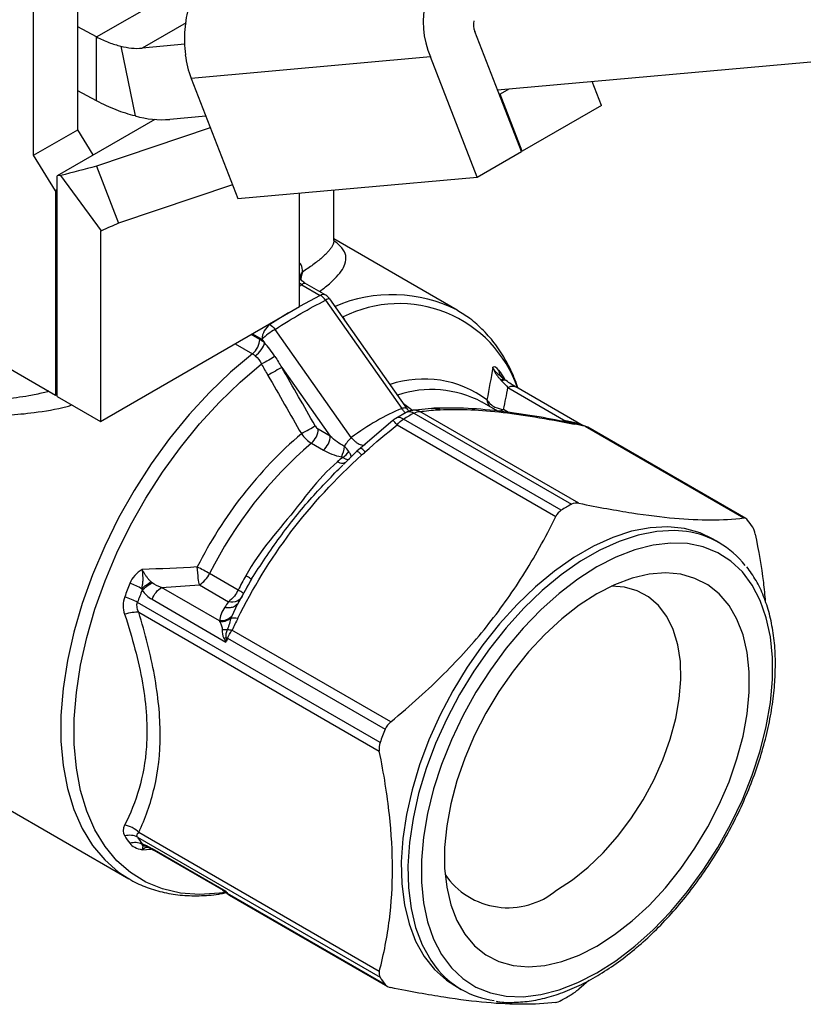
# Model space of a CAD drawing. Header units: inches. Extents: x 0.2 to 10.8, y 0.2 to 8.2.
# Tile 10 of 12: x 7.8 to 8.8, y 6.3 to 7.5. Entities that reach past the tile are written whole.
import ezdxf

# ---------------------------------------------------------------- set-up
doc = ezdxf.new("R2010")
doc.units = ezdxf.units.IN
doc.header["$MEASUREMENT"] = 0

msp = doc.modelspace()

# ---------------------------------------------------------------- linework, layer by layer
for p, q in [((7.8692, 7.382), (7.8692, 7.5627)), ((7.8931, 7.4988), (8.0083, 7.5652)), ((7.8136, 7.3499), (7.8136, 7.5305)), ((8.0057, 7.5167), (7.9504, 7.4848)), ((7.8931, 7.4988), (7.8692, 7.5114)), ((8.4278, 7.3545), (8.3691, 7.5058)), ((7.8931, 7.4184), (7.8931, 7.4988)), ((8.0043, 7.4896), (7.9504, 7.4848)), ((7.9236, 7.4874), (7.9416, 7.3994)), ((8.3135, 7.4737), (8.0121, 7.4467)), ((8.3722, 7.3224), (8.3135, 7.4737)), ((8.8641, 7.4737), (8.3978, 7.432)), ((8.0121, 7.4467), (8.0708, 7.2955)), ((8.5286, 7.4127), (8.517, 7.4426)), ((7.8931, 7.4184), (7.8692, 7.431)), ((8.4011, 7.4269), (8.3998, 7.4268)), ((8.4121, 7.4333), (8.4011, 7.4269)), ((8.4289, 7.3552), (8.4011, 7.4269)), ((8.5286, 7.4127), (8.4289, 7.3552)), ((7.9664, 7.3951), (7.8435, 7.3241)), ((8.0306, 7.3992), (7.9852, 7.3951)), ((7.8136, 7.3499), (7.8692, 7.382)), ((7.8889, 7.3503), (7.8692, 7.382)), ((8.0362, 7.3845), (7.8927, 7.3361)), ((8.3722, 7.3224), (8.4278, 7.3545)), ((8.4289, 7.3552), (8.4276, 7.3551)), ((7.8413, 7.3052), (7.8136, 7.3499)), ((7.8927, 7.3361), (7.9206, 7.2643)), ((7.848, 7.3245), (7.8435, 7.3241)), ((7.8435, 7.0463), (7.8435, 7.3241)), ((7.8992, 7.2548), (7.848, 7.3245)), ((8.0708, 7.2955), (8.3722, 7.3224)), ((7.8435, 7.3064), (7.8413, 7.3052)), ((7.8413, 7.3052), (7.8413, 7.0479)), ((8.0641, 7.3128), (7.9206, 7.2643)), ((8.1486, 7.1594), (8.1486, 7.3024)), ((8.1918, 7.2432), (8.1918, 7.3063)), ((7.8992, 7.2548), (7.8981, 7.2547)), ((7.8981, 7.2547), (7.8981, 7.0147)), ((8.1917, 7.2425), (8.1919, 7.2434)), ((8.3469, 7.155), (8.1918, 7.2445)), ((8.1495, 7.194), (8.1505, 7.1971)), ((8.1505, 7.1971), (8.1502, 7.194)), ((8.1516, 7.1869), (8.1486, 7.1889)), ((8.1486, 7.1851), (8.1516, 7.1869)), ((8.1516, 7.1869), (8.1747, 7.1735)), ((8.1815, 7.1737), (8.1551, 7.1889)), ((8.1747, 7.1735), (8.1486, 7.1595)), ((8.1813, 7.1673), (8.2772, 7.0312)), ((8.2844, 7.0302), (8.1865, 7.1691)), ((7.6465, 7.1603), (7.8413, 7.0479)), ((7.8981, 7.0147), (8.1486, 7.1594)), ((8.1347, 7.1513), (8.1112, 7.1369)), ((8.1112, 7.1369), (8.1104, 7.1373)), ((8.2137, 6.9945), (8.1178, 7.1306)), ((8.0984, 7.1179), (8.0876, 7.1242)), ((8.0893, 7.1251), (8.1012, 7.1183)), ((8.1012, 7.1183), (8.1045, 7.1137)), ((8.0675, 7.1125), (8.0893, 7.1)), ((8.1263, 7.0828), (8.1873, 6.9962)), ((8.4055, 7.0683), (8.402, 7.0714)), ((8.4074, 7.0673), (8.4062, 7.0698)), ((8.4066, 7.0678), (8.4062, 7.0698)), ((8.4109, 7.0574), (8.4839, 7.0153)), ((8.5056, 7.0094), (8.4208, 7.0584)), ((7.8413, 7.0479), (7.8435, 7.0491)), ((7.8435, 7.0463), (7.8981, 7.0147)), ((8.291, 7.0281), (8.2795, 7.0369)), ((8.3148, 7.0311), (8.2905, 7.0287)), ((8.3177, 7.0313), (8.3148, 7.0311)), ((8.3981, 7.0277), (8.3783, 7.0392)), ((8.4118, 7.0261), (8.4053, 7.0299)), ((8.2826, 7.0261), (8.2697, 7.0186)), ((8.4781, 6.903), (8.2796, 7.0177)), ((8.2924, 7.0251), (8.491, 6.9104)), ((8.5, 6.9118), (8.3002, 7.0272)), ((8.1873, 6.9962), (8.1721, 7.0049)), ((8.2661, 7.016), (8.2251, 6.9812)), ((8.2714, 7.0106), (8.4713, 6.8952)), ((8.4839, 7.0153), (8.4795, 7.0149)), ((8.5049, 7.01), (8.4911, 7.0128)), ((8.4944, 7.0114), (8.4913, 7.0126)), ((8.5081, 7.0086), (8.5048, 7.0097)), ((8.5116, 7.0075), (8.5055, 7.0098)), ((8.5081, 7.0086), (8.7079, 6.8932)), ((8.7106, 6.8926), (8.5114, 7.0076)), ((8.1634, 6.9873), (8.1785, 6.9786)), ((8.2251, 6.9812), (8.2207, 6.9772)), ((8.2207, 6.9772), (8.2038, 6.9604)), ((8.677, 6.8622), (8.6686, 6.867)), ((8.0713, 6.8025), (8.0353, 6.8232)), ((8.0225, 6.8089), (8.059, 6.7878)), ((8.0886, 6.817), (8.0681, 6.78)), ((8.0477, 6.7635), (7.9748, 6.8056)), ((8.25, 6.6106), (7.9445, 6.787)), ((7.9628, 6.7908), (8.0559, 6.737)), ((8.0682, 6.78), (8.0702, 6.7843)), ((7.9461, 6.7745), (8.249, 6.5996)), ((8.0632, 6.7692), (8.0682, 6.78)), ((8.2634, 6.6366), (8.0635, 6.752)), ((8.0578, 6.7418), (8.2564, 6.6272)), ((7.6063, 6.6279), (7.9335, 6.439)), ((8.249, 6.3224), (7.9461, 6.4972)), ((7.9445, 6.4913), (8.25, 6.3149)), ((7.9504, 6.4754), (7.9615, 6.4762)), ((7.956, 6.4794), (7.9646, 6.4751)), ((8.0559, 6.423), (7.9628, 6.4768)), ((7.9649, 6.4748), (7.9628, 6.4768)), ((7.9649, 6.4748), (8.0523, 6.4244)), ((8.0517, 6.4248), (8.0561, 6.4215)), ((8.0534, 6.4239), (8.0523, 6.4245)), ((8.0563, 6.4215), (8.0561, 6.4216)), ((8.0571, 6.4209), (8.0603, 6.4182)), ((8.2564, 6.3058), (8.0578, 6.4204)), ((8.0602, 6.4183), (8.0578, 6.4204)), ((8.06, 6.4184), (8.2591, 6.3034)), ((8.5126, 6.3109), (8.5, 6.2999)), ((8.3439, 6.3044), (8.3522, 6.2996))]:
    msp.add_line(p, q)
at = {"flags": 128}
for points in [[(8.0893, 7.1), (8.0618, 7.0769), (8.0351, 7.0513), (8.0094, 7.0234), (7.9849, 6.9933), (7.9618, 6.9614), (7.9404, 6.928), (7.9208, 6.8934), (7.9033, 6.8579), (7.8879, 6.8218), (7.8749, 6.7855), (7.8643, 6.7493), (7.8563, 6.7136), (7.8509, 6.6786), (7.8482, 6.6447), (7.8482, 6.6122), (7.8509, 6.5814), (7.8563, 6.5527), (7.8643, 6.5262), (7.8749, 6.5022), (7.8879, 6.4809), (7.9033, 6.4626), (7.9208, 6.4473), (7.9331, 6.4392)], [(8.0551, 6.4218), (8.0476, 6.4207), (8.0225, 6.4191), (7.9985, 6.421), (7.9759, 6.4262), (7.955, 6.4348), (7.9358, 6.4467), (7.9187, 6.4617), (7.9037, 6.4797), (7.891, 6.5006), (7.8806, 6.5242), (7.8728, 6.5502), (7.8676, 6.5784), (7.8649, 6.6085), (7.8649, 6.6404), (7.8676, 6.6736), (7.8728, 6.7078), (7.8806, 6.7429), (7.891, 6.7783), (7.9037, 6.8139), (7.9187, 6.8493), (7.9358, 6.8841), (7.955, 6.9181), (7.9759, 6.9508), (7.9985, 6.9821), (8.0225, 7.0117), (8.0476, 7.0392), (8.0738, 7.0644), (8.1006, 7.0871)], [(8.6686, 6.867), (8.6528, 6.8745), (8.6332, 6.88), (8.6121, 6.8822), (8.5899, 6.881), (8.5667, 6.8764), (8.5428, 6.8686), (8.5185, 6.8576), (8.494, 6.8435), (8.4697, 6.8264), (8.4458, 6.8067), (8.4226, 6.7844), (8.4003, 6.7599), (8.3793, 6.7334), (8.3597, 6.7052), (8.3417, 6.6757), (8.3256, 6.6452), (8.3115, 6.614), (8.2997, 6.5824), (8.2902, 6.5509), (8.2831, 6.5198), (8.2786, 6.4895), (8.2767, 6.4602), (8.2773, 6.4324), (8.2806, 6.4063), (8.2864, 6.3822), (8.2946, 6.3604), (8.3053, 6.3412), (8.3183, 6.3248), (8.3334, 6.3113), (8.3439, 6.3044)], [(8.6359, 6.8761), (8.6205, 6.8773), (8.5982, 6.8762), (8.575, 6.8716), (8.5511, 6.8638), (8.5268, 6.8528), (8.5024, 6.8387), (8.4781, 6.8216), (8.4542, 6.8019), (8.431, 6.7796), (8.4087, 6.7551), (8.3876, 6.7286), (8.368, 6.7004), (8.35, 6.6709), (8.3339, 6.6404), (8.3199, 6.6091), (8.3081, 6.5776), (8.2985, 6.5461), (8.2915, 6.515), (8.287, 6.4847), (8.285, 6.4554), (8.2857, 6.4275), (8.2889, 6.4014), (8.2947, 6.3774), (8.303, 6.3556), (8.3137, 6.3364), (8.3201, 6.3275)], [(8.5229, 6.3205), (8.5469, 6.3358), (8.5705, 6.3539), (8.5936, 6.3747), (8.6159, 6.3977), (8.637, 6.4229), (8.6569, 6.4499), (8.6751, 6.4784), (8.6916, 6.508), (8.7061, 6.5384), (8.7185, 6.5692), (8.7285, 6.6001), (8.7362, 6.6308), (8.7414, 6.6608), (8.7439, 6.6898), (8.7439, 6.7175), (8.7414, 6.7435), (8.7362, 6.7675), (8.7285, 6.7893), (8.7185, 6.8086), (8.7061, 6.8252), (8.6916, 6.8389), (8.6751, 6.8495), (8.6569, 6.8568), (8.637, 6.8609), (8.6159, 6.8616), (8.5936, 6.859), (8.5705, 6.8531), (8.5469, 6.8439), (8.5229, 6.8316), (8.499, 6.8163), (8.4754, 6.7982), (8.4523, 6.7774), (8.43, 6.7544), (8.4088, 6.7292), (8.389, 6.7022), (8.3707, 6.6737), (8.3543, 6.6441), (8.3398, 6.6137), (8.3274, 6.5829), (8.3173, 6.552), (8.3097, 6.5213), (8.3045, 6.4913), (8.302, 6.4623), (8.302, 6.4346), (8.3045, 6.4086), (8.3097, 6.3846), (8.3173, 6.3628), (8.3274, 6.3435), (8.3398, 6.3269), (8.3543, 6.3132), (8.3707, 6.3026), (8.389, 6.2953), (8.4088, 6.2912), (8.43, 6.2905), (8.4523, 6.2931), (8.4754, 6.299), (8.499, 6.3082), (8.5229, 6.3205)], [(8.5229, 6.3542), (8.5452, 6.3686), (8.5672, 6.3858), (8.5886, 6.4055), (8.6092, 6.4276), (8.6285, 6.4517), (8.6464, 6.4774), (8.6627, 6.5045), (8.677, 6.5325), (8.6893, 6.5612), (8.6993, 6.59), (8.707, 6.6187), (8.7121, 6.6467), (8.7147, 6.6739), (8.7147, 6.6996), (8.7121, 6.7238), (8.707, 6.7459), (8.6993, 6.7657), (8.6893, 6.783), (8.677, 6.7975), (8.6627, 6.8089), (8.6464, 6.8172), (8.6285, 6.8223), (8.6092, 6.824), (8.5886, 6.8224), (8.5672, 6.8175), (8.5452, 6.8092), (8.5229, 6.7979), (8.5006, 6.7835), (8.4786, 6.7663), (8.4572, 6.7466), (8.4367, 6.7245), (8.4174, 6.7004), (8.3995, 6.6747), (8.3832, 6.6476), (8.3689, 6.6196), (8.3566, 6.5909), (8.3466, 6.5621), (8.3389, 6.5334), (8.3338, 6.5054), (8.3312, 6.4782), (8.3312, 6.4524), (8.3338, 6.4283), (8.3389, 6.4062), (8.3466, 6.3864), (8.3566, 6.3691), (8.3689, 6.3546), (8.3832, 6.3432), (8.3995, 6.3348), (8.4174, 6.3298), (8.4367, 6.3281), (8.4572, 6.3297), (8.4786, 6.3346), (8.5006, 6.3429), (8.5229, 6.3542)], [(8.4722, 6.4246), (8.4922, 6.4376), (8.5119, 6.4534), (8.5309, 6.4717), (8.549, 6.4922), (8.5658, 6.5145), (8.5811, 6.5384), (8.5946, 6.5633), (8.606, 6.5889), (8.6153, 6.6148), (8.6222, 6.6406), (8.6267, 6.6657), (8.6286, 6.6899), (8.628, 6.7127), (8.6248, 6.7337), (8.6191, 6.7526), (8.611, 6.7691), (8.6006, 6.7829), (8.588, 6.7938), (8.5736, 6.8016), (8.5576, 6.8061), (8.5413, 6.8074)]]:
    msp.add_lwpolyline(points, dxfattribs=at)
for centre, radius, start, end in [((8.4111, 7.5171), 0.1069, 126.0232, 203.9762), ((8.3921, 7.5146), 0.0246, 169.4285, 201.0597), ((7.9445, 7.5619), 0.0774, 254.3061, 274.3897), ((8.1258, 7.4906), 0.1219, 186.6854, 201.1096), ((7.9756, 7.5205), 0.1258, 254.3061, 274.3897), ((8.1783, 7.1672), 0.00724, 63.8657, 119.4326), ((8.1864, 7.161), 0.00818, 89.7297, 129.2979), ((8.1736, 7.1601), 0.0157, 35.1721, 60.0027), ((8.2651, 6.992), 0.1824, 63.2067, 113.2189), ((8.274, 7.0054), 0.1577, 19.1453, 116.5988), ((6.8722, 6.3725), 1.5398, 29.8637, 30.172), ((8.1257, 7.1171), 0.0245, 126.1859, 177.1757), ((8.168, 7.0461), 0.0984, 120.7353, 132.773), ((8.0769, 7.081), 0.0427, 49.8228, 59.739), ((8.0778, 7.0804), 0.0226, 48.5146, 59.7225), ((10.3278, 8.4807), 2.6079, 212.0589, 212.4148), ((9.2798, 7.7461), 1.3509, 209.2023, 209.8974), ((8.2762, 6.9854), 0.155, 33.0002, 37.2012), ((8.305, 6.9342), 0.134, 53.6227, 108.4629), ((8.3149, 6.9198), 0.1351, 62.0603, 108.5551), ((8.402, 7.0441), 0.0178, 186.8316, 215.7077), ((8.397, 7.0434), 0.0158, 275.686, 301.4706), ((8.4641, 6.7129), 0.3563, 118.806, 121.1887), ((8.1075, 5.0709), 1.9787, 78.3201, 78.724), ((8.5008, 6.5909), 0.5378, 130.5811, 153.423), ((8.5066, 6.5874), 0.527, 130.6354, 153.4196), ((8.464, 6.6493), 0.4132, 129.1985, 130.4135), ((8.6626, 6.5983), 0.3563, 118.806, 121.1887), ((8.5915, 6.7986), 0.1522, 33.0002, 37.2012), ((8.6206, 6.7645), 0.1126, 37.7734, 82.1895), ((7.8949, 6.5774), 0.2831, 60.2515, 63.8196), ((8.0038, 6.8385), 0.035, 302.2212, 334.1612), ((8.5767, 6.545), 0.5672, 150.9505, 153.0007), ((8.5119, 6.5773), 0.6224, 157.963, 159.6256), ((8.599, 6.5321), 0.5848, 150.951, 152.4584), ((8.517, 6.5744), 0.6107, 158.0815, 159.6261), ((8.8659, 6.3675), 0.8897, 153.3319, 154.3995), ((8.0411, 6.7737), 0.0343, 290.9316, 295.9191), ((8.1831, 6.8112), 0.1472, 208.195, 210.2508), ((8.1876, 6.7363), 0.1317, 177.1371, 179.6603), ((8.6294, 6.5105), 0.6166, 157.9662, 158.4413), ((8.8229, 6.3978), 0.6112, 157.963, 159.6256), ((8.0584, 6.5773), 0.155, 213.0002, 217.2012), ((8.0724, 6.5744), 0.1525, 213.0032, 216.8978), ((8.411, 6.4984), 0.0959, 214.2595, 309.6632), ((8.0616, 6.4432), 0.021, 246.7224, 254.21), ((8.0423, 6.4078), 0.0195, 45.0715, 55.5637), ((8.1763, 6.5105), 0.1488, 215.9959, 217.2215), ((8.0624, 6.4231), 0.00644, 180.7028, 192.8969), ((8.4082, 6.3966), 0.1119, 218.0864, 262.4043), ((8.3776, 6.3978), 0.1522, 213.0002, 217.2012), ((8.3065, 6.5982), 0.3563, 298.806, 301.1887)]:
    msp.add_arc(centre, radius, start, end)
for centre, major_axis, ratio, start_param, end_param in [((8.1716, 7.0102), (-0.00376, 0.00563), 0.507675, 1.428311, 2.341688), ((8.4869, 7.0051), (0.0291, -0.0064), 0.31826, 1.673631, 1.745452), ((8.1967, 6.9672), (0.00655, 0.00169), 0.407424, 0.258116, 0.726712), ((7.9443, 6.8243), (-0.0111, 0.0352), 0.026313, 2.172384, 2.236039), ((8.0496, 6.7526), (-0.0079, 0.02), 0.122273, 5.168948, 5.240768), ((7.9443, 6.4555), (0.0069, 0.0272), 0.32262, 0.084003, 0.147658)]:
    msp.add_ellipse(centre, major_axis=major_axis, ratio=ratio, start_param=start_param, end_param=end_param)
for points, knots in [([(8.0285, 7.5749), (8.0253, 7.5714), (8.0218, 7.5666), (8.0149, 7.5538), (8.0117, 7.5461), (8.0079, 7.5329), (8.0068, 7.5281), (8.0051, 7.5185), (8.0045, 7.5135), (8.0037, 7.5031), (8.0035, 7.4978), (8.0038, 7.4871), (8.0041, 7.4818), (8.0048, 7.4764)], [0, 0, 0, 0, 0.25, 0.25, 0.5, 0.5, 0.625, 0.625, 0.75, 0.75, 0.875, 0.875, 1, 1, 1, 1]), ([(7.8931, 7.4988), (7.8983, 7.4961), (7.9034, 7.4938), (7.9136, 7.49), (7.9186, 7.4885), (7.9236, 7.4874)], [0, 0, 0, 0, 0.0524605, 0.0524605, 0.1049211, 0.1049211, 0.1049211, 0.1049211]), ([(7.9416, 7.3994), (7.9337, 7.4013), (7.9257, 7.4038), (7.9095, 7.4102), (7.9013, 7.414), (7.8931, 7.4184)], [0, 0, 0, 0, 0.0851656, 0.0851656, 0.1703313, 0.1703313, 0.1703313, 0.1703313]), ([(8.1916, 7.2432), (8.1916, 7.2425), (8.1918, 7.2405), (8.1906, 7.2375), (8.1888, 7.234), (8.1865, 7.2308), (8.1836, 7.2276), (8.1803, 7.2242), (8.1748, 7.2192), (8.1663, 7.2124), (8.1569, 7.206), (8.1524, 7.2029)], [0, 0, 0, 0, 0.077033, 0.200234, 0.291163, 0.379583, 0.465518, 0.548997, 0.630049, 0.822198, 1, 1, 1, 1]), ([(8.1735, 7.1783), (8.1762, 7.1803), (8.184, 7.1861), (8.1933, 7.1946), (8.2016, 7.2042), (8.2067, 7.214), (8.2076, 7.2236), (8.203, 7.233), (8.1954, 7.2395), (8.1917, 7.2425)], [0, 0, 0, 0, 0.067236, 0.197914, 0.332199, 0.471304, 0.655536, 0.835314, 1, 1, 1, 1]), ([(8.1524, 7.2029), (8.152, 7.2063), (8.1515, 7.2113), (8.1493, 7.2137), (8.1486, 7.2145)], [0, 0, 0, 0, 0.668314, 1, 1, 1, 1]), ([(8.1495, 7.1943), (8.1494, 7.1955), (8.1493, 7.1985), (8.1512, 7.2013), (8.1524, 7.2029)], [0, 0, 0, 0, 0.423716, 1, 1, 1, 1]), ([(8.1524, 7.2029), (8.152, 7.202), (8.1513, 7.2), (8.1508, 7.1981), (8.1505, 7.1971)], [0, 0, 0, 0, 0.489741, 1, 1, 1, 1]), ([(8.1551, 7.1889), (8.1533, 7.1903), (8.1506, 7.1924), (8.1494, 7.1943), (8.1494, 7.1942), (8.1493, 7.1942)], [0, 0, 0, 0, 0.543475, 0.815418, 1, 1, 1, 1]), ([(8.1516, 7.1869), (8.1523, 7.1876), (8.1538, 7.1891), (8.1547, 7.189), (8.1551, 7.1889)], [0, 0, 0, 0, 0.484313, 1, 1, 1, 1]), ([(8.4234, 7.0569), (8.4222, 7.0605), (8.4183, 7.0725), (8.4091, 7.0908), (8.396, 7.1115), (8.3806, 7.1294), (8.3645, 7.144), (8.3526, 7.1512), (8.3473, 7.1545)], [0, 0, 0, 0, 0.0825961, 0.2762675, 0.4681136, 0.6576633, 0.8448492, 1, 1, 1, 1]), ([(7.8329, 7.0527), (7.8306, 7.0521), (7.8221, 7.0498), (7.8086, 7.047), (7.7924, 7.0445), (7.7777, 7.043), (7.7641, 7.0425), (7.7491, 7.0428), (7.7328, 7.0447), (7.7154, 7.0488), (7.6962, 7.0559), (7.6759, 7.0677), (7.656, 7.0854), (7.6387, 7.1072), (7.6299, 7.1239), (7.6253, 7.1327)], [0, 0, 0, 0, 0.026942, 0.097798, 0.159992, 0.218422, 0.273136, 0.324193, 0.402288, 0.477133, 0.549121, 0.661101, 0.773595, 0.880144, 1, 1, 1, 1]), ([(7.6149, 7.1197), (7.6201, 7.1106), (7.6303, 7.0927), (7.65, 7.07), (7.6721, 7.0515), (7.6965, 7.0377), (7.7229, 7.0284), (7.7512, 7.0234), (7.7818, 7.0224), (7.8168, 7.0259), (7.8439, 7.0303), (7.8601, 7.0349), (7.8622, 7.0355)], [0, 0, 0, 0, 0.110824, 0.216834, 0.320023, 0.42255, 0.522306, 0.624362, 0.730509, 0.842343, 0.979431, 1, 1, 1, 1]), ([(8.0893, 7.1), (8.0918, 7.102), (8.0942, 7.1049), (8.0975, 7.1114), (8.0984, 7.1149), (8.0984, 7.1179)], [0, 0, 0, 0, 0.5, 0.5, 1, 1, 1, 1]), ([(8.3917, 7.083), (8.3917, 7.083), (8.3917, 7.0829), (8.3921, 7.0817), (8.3931, 7.0794), (8.3949, 7.076), (8.397, 7.0728), (8.3994, 7.0697), (8.4012, 7.0679), (8.402, 7.0669)], [-0.08194945, -0.08194945, -0.08194945, -0.08194945, -0.08134452, -0.08134452, -0.06507562, -0.04880671, -0.03253781, -0.0162689, 0, 0, 0, 0]), ([(8.4062, 7.0676), (8.4043, 7.0698), (8.4016, 7.0717), (8.3983, 7.0745), (8.3956, 7.0771), (8.3934, 7.0799), (8.3922, 7.0819), (8.3917, 7.083), (8.3917, 7.083), (8.3917, 7.083)], [-0.08194945, -0.08194945, -0.08194945, -0.08194945, -0.06568054, -0.04941164, -0.03314273, -0.01687383, -0.00060492, -0.00060492, 0, 0, 0, 0]), ([(8.4027, 7.0715), (8.4023, 7.0718), (8.4004, 7.0738), (8.4, 7.0767), (8.3996, 7.0791)], [0, 0, 0, 0, 0.17937, 1, 1, 1, 1]), ([(8.4035, 7.0702), (8.4033, 7.0704), (8.4024, 7.0711), (8.4023, 7.0715), (8.4022, 7.0717)], [0, 0, 0, 0, 0.281535, 1, 1, 1, 1]), ([(8.4032, 7.0656), (8.4038, 7.066), (8.405, 7.0669), (8.4062, 7.0673), (8.4067, 7.0672), (8.4068, 7.0672)], [0, 0, 0, 0, 0.399892, 0.799964, 1, 1, 1, 1]), ([(8.4194, 7.0589), (8.4174, 7.0602), (8.4136, 7.0625), (8.4091, 7.0657), (8.4069, 7.0673)], [0, 0, 0, 0, 0.50537, 1, 1, 1, 1]), ([(8.4109, 7.0574), (8.4121, 7.058), (8.4145, 7.0592), (8.4174, 7.0596), (8.4189, 7.059), (8.4194, 7.0588)], [0, 0, 0, 0, 0.394701, 0.789402, 1, 1, 1, 1]), ([(8.4194, 7.0588), (8.4199, 7.0588), (8.4204, 7.0587), (8.4207, 7.0584), (8.4208, 7.0584)], [0, 0, 0, 0, 0.941373, 1, 1, 1, 1]), ([(8.3844, 7.042), (8.3866, 7.0382), (8.393, 7.0325), (8.4016, 7.0302), (8.4053, 7.0299)], [0, 0, 0, 0, 0.571429, 1, 1, 1, 1]), ([(8.2835, 7.0309), (8.283, 7.0312), (8.282, 7.0317), (8.2798, 7.0318), (8.278, 7.0314), (8.2772, 7.0312)], [0, 0, 0, 0, 0.310936, 0.672946, 1, 1, 1, 1]), ([(8.2822, 7.0252), (8.2822, 7.0252), (8.2813, 7.0259), (8.2795, 7.0279), (8.278, 7.0301), (8.2772, 7.0312)], [0, 0, 0, 0, 0.010145, 0.505336, 1, 1, 1, 1]), ([(8.2861, 7.0276), (8.2861, 7.0277), (8.2851, 7.0285), (8.2843, 7.0297), (8.2835, 7.0309)], [0, 0, 0, 0, 0.0418609, 1, 1, 1, 1]), ([(8.2848, 7.0296), (8.2845, 7.0301), (8.2842, 7.0306), (8.2835, 7.0309), (8.2835, 7.0309)], [0, 0, 0, 0, 0.9280699, 1, 1, 1, 1]), ([(8.323, 7.0294), (8.3215, 7.03), (8.3188, 7.0312), (8.316, 7.031), (8.3148, 7.031)], [0, 0, 0, 0, 0.566317, 1, 1, 1, 1]), ([(8.4913, 7.0127), (8.4774, 7.0154), (8.4474, 7.0212), (8.403, 7.0278), (8.3576, 7.032), (8.3315, 7.0315), (8.3177, 7.0313)], [0, 0, 0, 0, 0.202559, 0.436623, 0.702404, 1, 1, 1, 1]), ([(8.3257, 7.0295), (8.3242, 7.0302), (8.3216, 7.0313), (8.3188, 7.0312), (8.3177, 7.0311)], [0, 0, 0, 0, 0.573201, 1, 1, 1, 1]), ([(8.3257, 7.0295), (8.3465, 7.0306), (8.3711, 7.0298), (8.4279, 7.0236), (8.4602, 7.0182), (8.4944, 7.0114)], [0, 0, 0, 0, 0.5, 0.5, 1, 1, 1, 1]), ([(8.2698, 7.0186), (8.2691, 7.0182), (8.2679, 7.0175), (8.2667, 7.0165), (8.2661, 7.016)], [0, 0, 0, 0, 0.514719, 1, 1, 1, 1]), ([(8.2796, 7.0177), (8.2784, 7.0183), (8.2759, 7.0195), (8.2726, 7.0197), (8.2705, 7.0193), (8.2698, 7.0186), (8.2698, 7.0186)], [0, 0, 0, 0, 0.329909, 0.659819, 0.989728, 1, 1, 1, 1]), ([(8.2906, 7.0288), (8.2891, 7.0285), (8.287, 7.028), (8.2843, 7.0269), (8.2831, 7.0263), (8.2826, 7.026)], [0, 0, 0, 0, 0.542134, 0.781359, 1, 1, 1, 1]), ([(8.2924, 7.0251), (8.2912, 7.0257), (8.2888, 7.0268), (8.2854, 7.0272), (8.2835, 7.0264), (8.2826, 7.026)], [0, 0, 0, 0, 0.338643, 0.677287, 1, 1, 1, 1]), ([(8.3002, 7.0272), (8.2986, 7.0278), (8.2955, 7.0291), (8.2922, 7.0288), (8.2906, 7.0287)], [0, 0, 0, 0, 0.514079, 1, 1, 1, 1]), ([(8.2714, 7.0106), (8.2693, 7.0131), (8.2663, 7.0162), (8.2659, 7.0162), (8.2661, 7.0156)], [0, 0, 0, 0, 0.5714286, 1, 1, 1, 1]), ([(8.5, 7.0115), (8.5005, 7.0111), (8.5012, 7.0105), (8.5019, 7.0104), (8.5021, 7.0104)], [0, 0, 0, 0, 0.851451, 1, 1, 1, 1]), ([(8.5081, 7.0086), (8.5094, 7.0084), (8.5107, 7.0083), (8.5116, 7.0075), (8.5117, 7.0074)], [0, 0, 0, 0, 0.954911, 1, 1, 1, 1]), ([(8.1785, 6.9786), (8.181, 6.9807), (8.1832, 6.9836), (8.1864, 6.9899), (8.1873, 6.9933), (8.1873, 6.9962)], [0, 0, 0, 0, 0.5, 0.5, 1, 1, 1, 1]), ([(8.2137, 6.9945), (8.2146, 6.9935), (8.2164, 6.9914), (8.2193, 6.9889), (8.2222, 6.9868), (8.2251, 6.9855), (8.2278, 6.9849), (8.2298, 6.985), (8.2308, 6.9854), (8.2311, 6.9856)], [0, 0, 0, 0, 0.152819, 0.305801, 0.458408, 0.610495, 0.762787, 0.915416, 1, 1, 1, 1]), ([(8.2312, 6.9764), (8.2289, 6.9787), (8.2256, 6.9814), (8.2248, 6.9813), (8.225, 6.9807), (8.225, 6.9807), (8.225, 6.9807), (8.225, 6.9807)], [0, 0, 0, 0, 0.571429, 1, 1, 1, 1.002524, 1.002524, 1.002524, 1.002524]), ([(8.0708, 6.7669), (8.0896, 6.8043), (8.1116, 6.841), (8.1639, 6.9102), (8.1941, 6.9427), (8.2269, 6.9726)], [0, 0, 0, 0, 0.5, 0.5, 1, 1, 1, 1]), ([(8.2029, 6.9695), (8.204, 6.9688), (8.2063, 6.9675), (8.2091, 6.9669), (8.2109, 6.967), (8.2115, 6.9677), (8.2116, 6.9678)], [0, 0, 0, 0, 0.301365, 0.602735, 0.904114, 1, 1, 1, 1]), ([(8.2134, 6.9696), (8.2135, 6.9701), (8.2136, 6.971), (8.2127, 6.9735), (8.2113, 6.9757), (8.2106, 6.9768)], [0, 0, 0, 0, 0.315004, 0.65521, 1, 1, 1, 1]), ([(8.2269, 6.9726), (8.2259, 6.9735), (8.224, 6.9753), (8.222, 6.9768), (8.2209, 6.9774), (8.2208, 6.9772), (8.2208, 6.9771)], [0, 0, 0, 0, 0.309321, 0.618639, 0.927886, 1, 1, 1, 1]), ([(8.1962, 6.9639), (8.1836, 6.9532), (8.1669, 6.9348), (8.1302, 6.8866), (8.0985, 6.8523), (8.0808, 6.8204)], [0, 0, 0, 0, 0.147199, 0.2207984, 0.5151964, 0.5151964, 0.5151964, 0.5151964]), ([(8.0878, 6.816), (8.0995, 6.8339), (8.1232, 6.8699), (8.162, 6.9181), (8.1898, 6.9465), (8.2029, 6.9599)], [0, 0, 0, 0, 0.341074, 0.689724, 1, 1, 1, 1]), ([(8.2044, 6.9621), (8.2039, 6.9619), (8.2026, 6.9615), (8.1997, 6.9621), (8.1973, 6.9633), (8.1962, 6.9639)], [0, 0, 0, 0, 0.26898, 0.63449, 1, 1, 1, 1]), ([(8.2056, 6.9628), (8.2054, 6.9626), (8.2052, 6.9622), (8.2047, 6.9621), (8.2044, 6.9621)], [0, 0, 0, 0, 0.5710997, 1, 1, 1, 1]), ([(8.5, 6.9118), (8.5253, 6.9067), (8.5471, 6.9028), (8.5866, 6.8966), (8.6042, 6.8944), (8.6369, 6.8915), (8.6519, 6.8908), (8.6807, 6.8908), (8.6944, 6.8916), (8.7079, 6.8932)], [0, 0, 0, 0, 0.25, 0.25, 0.5, 0.5, 0.75, 0.75, 1, 1, 1, 1]), ([(8.2634, 6.6366), (8.2887, 6.6574), (8.3105, 6.6771), (8.35, 6.7165), (8.3676, 6.736), (8.4002, 6.7767), (8.4153, 6.7977), (8.444, 6.8432), (8.4577, 6.8677), (8.4713, 6.8952)], [0, 0, 0, 0, 0.25, 0.25, 0.5, 0.5, 0.75, 0.75, 1, 1, 1, 1]), ([(8.7223, 6.8728), (8.7262, 6.8523), (8.7318, 6.8236), (8.7342, 6.796), (8.7349, 6.7881)], [0, 0, 0, 0, 0.7118679, 1, 1, 1, 1]), ([(8.0225, 6.8089), (8.022, 6.811), (8.0209, 6.8177), (8.0201, 6.8266), (8.0198, 6.8315)], [0, 0, 0, 0, 0.428571, 1, 1, 1, 1]), ([(8.7477, 6.7086), (8.7477, 6.7134), (8.7475, 6.727), (8.7453, 6.7486), (8.7405, 6.7727), (8.7332, 6.7948), (8.7239, 6.8147), (8.7158, 6.826), (8.7118, 6.8315)], [0, 0, 0, 0, 0.096054, 0.278262, 0.46057, 0.642587, 0.823887, 1, 1, 1, 1]), ([(7.9504, 6.8283), (7.9504, 6.8282), (7.9504, 6.8282), (7.9505, 6.8269), (7.9507, 6.8244), (7.951, 6.8204), (7.9511, 6.8163), (7.951, 6.8116), (7.9503, 6.8077), (7.9498, 6.8041)], [-0.00060492, -0.00060492, -0.00060492, -0.00060492, 0, 0, 0.0162689, 0.03253781, 0.04880671, 0.06507562, 0.08134452, 0.08134452, 0.08134452, 0.08134452]), ([(7.9617, 6.8127), (7.9607, 6.8136), (7.9589, 6.8154), (7.9565, 6.8185), (7.9543, 6.8217), (7.9523, 6.8249), (7.951, 6.8271), (7.9504, 6.8282), (7.9504, 6.8282), (7.9504, 6.8283)], [-0.00060492, -0.00060492, -0.00060492, -0.00060492, 0.01566398, 0.03193288, 0.04820179, 0.06447069, 0.0807396, 0.0807396, 0.08134452, 0.08134452, 0.08134452, 0.08134452]), ([(8.0875, 6.8163), (8.0872, 6.8166), (8.0866, 6.817), (8.0842, 6.8184), (8.082, 6.8197), (8.0808, 6.8204)], [0, 0, 0, 0, 0.305356, 0.652678, 1, 1, 1, 1]), ([(8.0878, 6.816), (8.0879, 6.816), (8.0881, 6.816), (8.0876, 6.8163), (8.0875, 6.8163)], [0, 0, 0, 0, 0.8922, 1, 1, 1, 1]), ([(8.0713, 6.8025), (8.0699, 6.7998), (8.066, 6.7937), (8.0615, 6.7894), (8.059, 6.7878)], [0, 0, 0, 0, 0.003889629, 0.009075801, 0.009075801, 0.009075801, 0.009075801]), ([(8.072, 6.7881), (8.0728, 6.7894), (8.0742, 6.7915), (8.0756, 6.7936), (8.0761, 6.7944)], [0, 0, 0, 0, 0.609442, 1, 1, 1, 1]), ([(8.0544, 6.7808), (8.0564, 6.7805), (8.0602, 6.78), (8.0654, 6.7813), (8.0689, 6.7833), (8.07, 6.7851), (8.0703, 6.7856)], [0, 0, 0, 0, 0.297408, 0.594649, 0.891891, 1, 1, 1, 1]), ([(7.9283, 6.772), (7.9379, 6.7426), (7.9538, 6.6844), (7.9602, 6.5894), (7.9427, 6.535), (7.9283, 6.5064)], [0, 0, 0, 0, 0.2543051, 0.5086101, 0.8900677, 0.8900677, 0.8900677, 0.8900677]), ([(7.9461, 6.4972), (7.9542, 6.5145), (7.961, 6.5333), (7.9705, 6.5742), (7.9731, 6.5964), (7.9731, 6.6441), (7.9705, 6.6695), (7.9611, 6.7213), (7.9542, 6.7478), (7.9461, 6.7745)], [0, 0, 0, 0, 0.25, 0.25, 0.5, 0.5, 0.75, 0.75, 1, 1, 1, 1]), ([(8.3962, 6.2848), (8.3968, 6.2847), (8.404, 6.2831), (8.4187, 6.2831), (8.4404, 6.2848), (8.4629, 6.2898), (8.4859, 6.2977), (8.5093, 6.3085), (8.5327, 6.322), (8.5559, 6.3382), (8.5786, 6.3568), (8.6007, 6.3776), (8.6219, 6.4005), (8.642, 6.4251), (8.6609, 6.4513), (8.6783, 6.4788), (8.6941, 6.5073), (8.7081, 6.5365), (8.7202, 6.5662), (8.7302, 6.596), (8.7381, 6.6257), (8.7437, 6.6549), (8.7471, 6.6828), (8.7475, 6.7003), (8.7477, 6.7086)], [0, 0, 0, 0, 0.0042588, 0.0506844, 0.0975126, 0.1447389, 0.1922719, 0.2399941, 0.2878051, 0.3356311, 0.3834333, 0.4312001, 0.4789308, 0.5266305, 0.5743073, 0.6219704, 0.66963, 0.7172955, 0.7649748, 0.8126787, 0.8604177, 0.9082014, 0.9560378, 1, 1, 1, 1]), ([(8.249, 6.3224), (8.2549, 6.3449), (8.259, 6.3662), (8.2643, 6.4086), (8.2656, 6.4296), (8.2656, 6.4732), (8.2643, 6.4957), (8.259, 6.5443), (8.2549, 6.5703), (8.249, 6.5996)], [0, 0, 0, 0, 0.25, 0.25, 0.5, 0.5, 0.75, 0.75, 1, 1, 1, 1]), ([(7.9498, 6.4827), (7.9503, 6.4814), (7.951, 6.4807), (7.9511, 6.4797), (7.951, 6.4787), (7.9507, 6.4773), (7.9505, 6.4761), (7.9504, 6.4754), (7.9504, 6.4754), (7.9504, 6.4754)], [-0.08194945, -0.08194945, -0.08194945, -0.08194945, -0.06568054, -0.04941164, -0.03314273, -0.01687383, -0.00060492, -0.00060492, 0, 0, 0, 0]), ([(7.9559, 6.4796), (7.9555, 6.4797), (7.9532, 6.4798), (7.9513, 6.4814), (7.9498, 6.4827)], [0, 0, 0, 0, 0.185835, 1, 1, 1, 1]), ([(7.9561, 6.4793), (7.9551, 6.4797), (7.953, 6.4805), (7.9513, 6.482), (7.9504, 6.4828)], [0, 0, 0, 0, 0.489141, 1, 1, 1, 1]), ([(7.9504, 6.4754), (7.9519, 6.4768), (7.9543, 6.4789), (7.9575, 6.4789), (7.9586, 6.4788)], [0, 0, 0, 0, 0.651874, 1, 1, 1, 1]), ([(7.9331, 6.4395), (7.9342, 6.4388), (7.9414, 6.434), (7.9564, 6.4278), (7.9781, 6.4212), (8.0011, 6.4177), (8.0251, 6.4174), (8.0436, 6.4187), (8.0542, 6.4211), (8.0563, 6.4216)], [0, 0, 0, 0, 0.029946, 0.213091, 0.396161, 0.580131, 0.765848, 0.953706, 1, 1, 1, 1]), ([(8.4713, 6.2833), (8.4577, 6.2817), (8.444, 6.2809), (8.4153, 6.2809), (8.4002, 6.2816), (8.3676, 6.2845), (8.35, 6.2867), (8.3105, 6.2929), (8.2887, 6.2968), (8.2634, 6.3019)], [0, 0, 0, 0, 0.25, 0.25, 0.5, 0.5, 0.75, 0.75, 1, 1, 1, 1])]:
    msp.add_open_spline(points, degree=3, knots=knots)
for points in [[(7.8927, 7.3361), (7.8776, 7.3321), (7.8625, 7.3281), (7.848, 7.3245)], [(7.9206, 7.2643), (7.9135, 7.2612), (7.9064, 7.258), (7.8992, 7.2548)], [(8.1178, 7.1306), (8.1396, 7.1449), (8.1609, 7.1572), (8.1813, 7.1673)], [(8.1813, 7.1673), (8.1795, 7.17), (8.1771, 7.1722), (8.1747, 7.1735)], [(8.1112, 7.1369), (8.1135, 7.1355), (8.1158, 7.1333), (8.1178, 7.1306)], [(8.0928, 7.0974), (8.0955, 7.0993), (8.1009, 7.1048), (8.1039, 7.1111), (8.1045, 7.1137)], [(8.1176, 7.0965), (8.1137, 7.1027), (8.109, 7.1087), (8.1045, 7.1137)], [(8.0928, 7.0974), (8.0958, 7.0947), (8.0987, 7.0912), (8.1006, 7.0871)], [(8.1176, 7.0965), (8.1156, 7.0954), (8.1099, 7.0922), (8.1034, 7.0886), (8.1006, 7.0871)], [(8.1263, 7.0828), (8.1243, 7.0817), (8.1185, 7.0784), (8.1116, 7.0745), (8.1087, 7.0728)], [(8.1682, 7.0091), (8.1542, 7.0337), (8.1403, 7.0582), (8.1263, 7.0828)], [(8.3917, 7.083), (8.3896, 7.0693), (8.3872, 7.0557), (8.3844, 7.042)], [(8.3996, 7.0791), (8.3967, 7.083), (8.3939, 7.0841), (8.3917, 7.083)], [(8.1087, 7.0728), (8.1228, 7.0483), (8.1368, 7.0238), (8.1509, 6.9994)], [(8.402, 7.0669), (8.4044, 7.0686), (8.406, 7.0688), (8.4062, 7.0676)], [(8.402, 7.0669), (8.4024, 7.0664), (8.4028, 7.066), (8.4032, 7.0656)], [(8.4073, 7.0671), (8.4075, 7.067), (8.4077, 7.0667), (8.4077, 7.0663)], [(8.4032, 7.0656), (8.406, 7.0628), (8.4086, 7.06), (8.4109, 7.0574)], [(8.4053, 7.0299), (8.4074, 7.039), (8.4092, 7.0482), (8.4109, 7.0574)], [(8.2772, 7.0312), (8.256, 7.0222), (8.2346, 7.0099), (8.2137, 6.9945)], [(8.3002, 7.0272), (8.3073, 7.0282), (8.3149, 7.0289), (8.323, 7.0294)], [(8.323, 7.0294), (8.3239, 7.0295), (8.3248, 7.0295), (8.3257, 7.0295)], [(8.2714, 7.0106), (8.2739, 7.0135), (8.2768, 7.016), (8.2796, 7.0177)], [(8.2924, 7.0251), (8.2952, 7.0266), (8.2979, 7.0273), (8.3002, 7.0272)], [(8.1509, 6.9994), (8.1538, 7.001), (8.1606, 7.0049), (8.1663, 7.0081), (8.1682, 7.0091)], [(8.1634, 6.9873), (8.1659, 6.9894), (8.1704, 6.9952), (8.1721, 7.002), (8.1721, 7.0049)], [(8.2312, 6.9764), (8.2443, 6.9882), (8.2577, 6.9995), (8.2714, 7.0106)], [(8.5, 7.0115), (8.4961, 7.0126), (8.4909, 7.0141), (8.486, 7.015)], [(8.1509, 6.9994), (8.1544, 6.9943), (8.159, 6.9899), (8.1634, 6.9873)], [(8.2048, 6.9834), (8.1986, 6.9867), (8.1927, 6.9912), (8.1873, 6.9962)], [(8.2137, 6.9945), (8.2106, 6.9917), (8.2073, 6.9874), (8.2048, 6.9834)], [(8.2048, 6.9834), (8.2043, 6.9786), (8.2029, 6.9736), (8.2012, 6.9702)], [(8.2106, 6.9768), (8.209, 6.9792), (8.2069, 6.9814), (8.2048, 6.9834)], [(8.1785, 6.9786), (8.1851, 6.9748), (8.1927, 6.9717), (8.2012, 6.9702)], [(8.2029, 6.9695), (8.2059, 6.9712), (8.2087, 6.9738), (8.2106, 6.9768)], [(8.2269, 6.9726), (8.2283, 6.9738), (8.2298, 6.9751), (8.2312, 6.9764)], [(8.5, 6.9118), (8.4969, 6.9124), (8.4938, 6.912), (8.491, 6.9104)], [(8.4781, 6.903), (8.4753, 6.9013), (8.4729, 6.8986), (8.4713, 6.8952)], [(8.7127, 6.8906), (8.7112, 6.8926), (8.7096, 6.8934), (8.7079, 6.8932)], [(8.7223, 6.8728), (8.7216, 6.8764), (8.7205, 6.8794), (8.7191, 6.8815)], [(8.0198, 6.8315), (7.9967, 6.8302), (7.9736, 6.8292), (7.9504, 6.8283)], [(7.9504, 6.8283), (7.9435, 6.8241), (7.9378, 6.8181), (7.9349, 6.8109)], [(7.9498, 6.8041), (7.9456, 6.8065), (7.9402, 6.8089), (7.9349, 6.8109)], [(7.9498, 6.8041), (7.9531, 6.8074), (7.9574, 6.8105), (7.9617, 6.8127)], [(7.9504, 6.8023), (7.9538, 6.8059), (7.9585, 6.8093), (7.9631, 6.8115)], [(7.9631, 6.8115), (7.9626, 6.8119), (7.9622, 6.8123), (7.9617, 6.8127)], [(7.9748, 6.8056), (7.9703, 6.807), (7.9662, 6.8089), (7.9631, 6.8115)], [(7.9748, 6.8056), (7.9907, 6.8066), (8.0066, 6.8077), (8.0225, 6.8089)], [(7.9284, 6.794), (7.9258, 6.7869), (7.9259, 6.7791), (7.9283, 6.772)], [(7.9445, 6.787), (7.9401, 6.7895), (7.9342, 6.7921), (7.9284, 6.794)], [(7.9504, 6.8023), (7.9537, 6.7973), (7.9581, 6.7935), (7.9628, 6.7908)], [(7.9628, 6.7908), (7.9652, 6.797), (7.9699, 6.8029), (7.9748, 6.8056)], [(8.0765, 6.7949), (8.0753, 6.792), (8.0705, 6.7874), (8.0629, 6.787), (8.059, 6.7878)], [(8.078, 6.7976), (8.0784, 6.7977), (8.0776, 6.7987), (8.0737, 6.8011), (8.0713, 6.8025)], [(7.9461, 6.7745), (7.9438, 6.7788), (7.9431, 6.7833), (7.9445, 6.787)], [(8.059, 6.7878), (8.0575, 6.7855), (8.0559, 6.7831), (8.0544, 6.7808)], [(7.9461, 6.7745), (7.9416, 6.7748), (7.9349, 6.7739), (7.9283, 6.772)], [(8.0544, 6.7808), (8.0508, 6.7752), (8.0483, 6.7694), (8.0477, 6.7635)], [(8.0632, 6.7692), (8.0596, 6.7655), (8.0537, 6.7633), (8.0477, 6.7635)], [(8.0627, 6.7674), (8.0628, 6.768), (8.063, 6.7686), (8.0632, 6.7692)], [(8.0627, 6.7674), (8.0592, 6.7642), (8.0538, 6.7623), (8.0483, 6.7623)], [(8.0483, 6.7623), (8.0497, 6.7593), (8.0514, 6.7559), (8.0513, 6.7525)], [(8.0578, 6.7527), (8.0601, 6.7583), (8.0614, 6.7631), (8.0627, 6.7674)], [(8.0627, 6.7674), (8.0646, 6.7679), (8.0675, 6.7677), (8.0708, 6.7669)], [(8.0513, 6.7525), (8.0512, 6.7493), (8.0512, 6.7456), (8.0534, 6.7417)], [(8.0578, 6.7527), (8.0559, 6.7523), (8.0537, 6.7523), (8.0513, 6.7525)], [(8.0561, 6.7428), (8.0556, 6.7461), (8.0566, 6.7496), (8.0578, 6.7527)], [(8.0578, 6.7527), (8.0594, 6.7527), (8.0614, 6.7525), (8.0635, 6.752)], [(8.0578, 6.7418), (8.0593, 6.7454), (8.0613, 6.749), (8.0635, 6.752)], [(8.0561, 6.7428), (8.0566, 6.7425), (8.0572, 6.7421), (8.0578, 6.7418)], [(8.2634, 6.6366), (8.2603, 6.6341), (8.2578, 6.6308), (8.2564, 6.6272)], [(8.25, 6.6106), (8.2486, 6.607), (8.2483, 6.6032), (8.249, 6.5996)], [(7.9283, 6.5064), (7.9259, 6.5018), (7.9258, 6.497), (7.9284, 6.4929)], [(7.9461, 6.4972), (7.9416, 6.5021), (7.9349, 6.5055), (7.9283, 6.5064)], [(7.9445, 6.4913), (7.9431, 6.4934), (7.9438, 6.4955), (7.9461, 6.4972)], [(7.9445, 6.4913), (7.9401, 6.4938), (7.9342, 6.4944), (7.9284, 6.4929)], [(7.9498, 6.4827), (7.9456, 6.4848), (7.9402, 6.4851), (7.9349, 6.4836)], [(7.9349, 6.4836), (7.9378, 6.4798), (7.9435, 6.4769), (7.9504, 6.4754)], [(7.9628, 6.4768), (7.9581, 6.4795), (7.9537, 6.4817), (7.9504, 6.4828)], [(8.0578, 6.4204), (8.0572, 6.4208), (8.0566, 6.4212), (8.0561, 6.4216)], [(8.249, 6.3224), (8.2483, 6.3196), (8.2486, 6.317), (8.25, 6.3149)], [(8.2564, 6.3058), (8.2578, 6.3039), (8.2603, 6.3026), (8.2634, 6.3019)], [(8.491, 6.2934), (8.4938, 6.2951), (8.4969, 6.2974), (8.5, 6.2999)], [(8.4713, 6.2833), (8.4729, 6.2835), (8.4753, 6.2844), (8.4781, 6.286)]]:
    msp.add_open_spline(points, degree=3)

doc.saveas('drawing.dxf')
